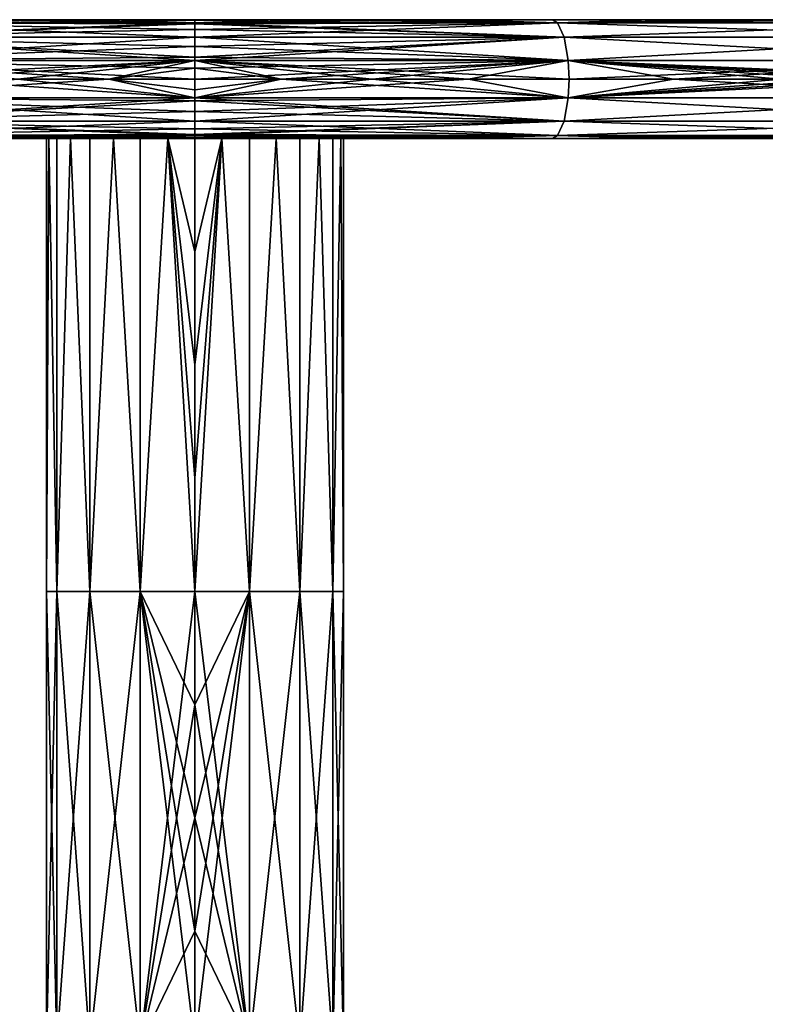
# Model space of a CAD drawing. Header units: inches. Extents: x -231 to 219, y -41 to 609.
# Tile 6 of 7: x -36 to 90, y 443 to 609. Entities that reach past the tile are written whole.
import ezdxf

# ---------------------------------------------------------------- set-up
doc = ezdxf.new("R2010")
doc.units = ezdxf.units.IN
doc.header["$MEASUREMENT"] = 0
doc.layers.get('0').update_dxf_attribs({"true_color": 0x9ab9e5})

msp = doc.modelspace()

# ---------------------------------------------------------------- meshes
at = {"color": 7, "true_color": 0xfafafa}
mesh = msp.add_polyface(dxfattribs=at)
corners = [(-66.37, 608.92, 193.6), (-50.18, 608.92, 189.55), (-67.25, 608.42, 190.58), (-83.16, 608.92, 199.26), (-66.37, 608.92, 606.4), (-83.16, 608.92, 600.74), (-67.25, 608.42, 609.42), (-50.18, 608.92, 610.45), (-34.71, 608.92, 613.1), (-68.35, 605.99, 186.81), (-6.17, 605.99, 177.93), (-69.03, 602.07, 184.49), (-6.17, 602.07, 175.51), (-69.17, 598.92, 184), (-86.74, 598.92, 189.92), (-6.17, 602.07, 624.49), (-68.35, 605.99, 613.19), (-69.03, 602.07, 615.51), (-52.23, 598.92, 620.24), (-69.17, 598.92, 616), (-36.04, 598.92, 623.01), (-69.17, 598.92, 184), (-52.23, 598.92, 179.76), (-69.03, 595.78, 184.49), (-86.74, 598.92, 189.92), (-6.17, 595.78, 175.51), (-68.35, 591.85, 186.81), (-69.17, 598.92, 616), (-86.74, 598.92, 610.08), (-69.03, 595.78, 615.51), (-52.23, 598.92, 620.24), (-36.04, 598.92, 623.01), (-83.16, 588.92, 199.26), (-67.25, 589.43, 190.58), (-66.37, 588.92, 193.6), (-50.18, 588.92, 610.45), (-67.25, 589.43, 609.42), (-66.37, 588.92, 606.4), (-34.71, 588.92, 613.1), (-60.57, 608.92, 192.04), (-68.58, 608.92, 194.26), (-60.57, 608.92, 236.82), (-58.41, 608.92, 191.44), (-48.12, 608.92, 189.13), (-37.72, 608.92, 187.33), (-58.41, 608.92, 608.56), (-60.57, 608.92, 563.18), (-60.57, 608.92, 607.96), (-48.12, 608.92, 610.87), (-37.72, 608.92, 612.67), (-60.57, 588.92, 192.04), (-68.58, 588.92, 194.26), (-60.57, 588.92, 236.82), (-58.41, 588.92, 191.44), (-48.12, 588.92, 189.13), (-37.72, 588.92, 187.33), (-60.57, 588.92, 563.18), (-114.96, 588.92, 563.18), (-60.57, 588.92, 607.96), (-58.41, 588.92, 608.56), (-48.12, 588.92, 610.87), (-37.72, 588.92, 612.67)]
mesh.append_faces([[corners[k] for k in face] for face in [(0, 1, 2), (3, 0, 2), (4, 5, 6), (7, 4, 6), (8, 7, 6), (9, 10, 11), (11, 12, 13), (14, 11, 13), (15, 16, 17), (18, 17, 19), (20, 17, 18), (21, 22, 23), (24, 21, 23), (23, 25, 26), (27, 28, 29), (30, 27, 29), (31, 30, 29), (32, 33, 34), (35, 36, 37), (38, 36, 35), (39, 40, 41), (42, 39, 41), (43, 42, 41), (44, 43, 41), (45, 46, 47), (48, 46, 45), (49, 46, 48), (50, 51, 52), (53, 50, 52), (54, 53, 52), (55, 54, 52), (56, 57, 58), (59, 56, 58), (60, 56, 59), (61, 56, 60)]], dxfattribs={"color": 7})
mesh = msp.add_polyface(dxfattribs=at)
corners = [(-67.25, 608.42, 190.58), (-50.18, 608.92, 189.55), (-6.17, 608.42, 181.86), (-68.35, 605.99, 186.81), (-20.03, 608.92, 614.55), (-34.71, 608.92, 613.1), (-67.25, 608.42, 609.42), (-6.17, 605.99, 622.07), (-68.35, 605.99, 613.19), (-69.17, 598.92, 184), (-6.17, 602.07, 175.51), (-52.23, 598.92, 179.76), (-20.67, 598.92, 624.53), (-69.03, 602.07, 615.51), (-36.04, 598.92, 623.01), (-6.17, 598.92, 625), (-69.03, 595.78, 184.49), (-52.23, 598.92, 179.76), (-6.17, 595.78, 175.51), (-20.67, 598.92, 624.53), (-36.04, 598.92, 623.01), (-69.03, 595.78, 615.51), (-6.17, 591.85, 622.07), (-68.35, 591.85, 613.19), (-68.35, 591.85, 186.81), (-6.17, 591.85, 177.93), (-67.25, 589.43, 190.58), (-66.37, 588.92, 193.6), (-6.17, 589.43, 181.86), (-50.18, 588.92, 189.55), (-6.17, 589.43, 618.14), (-67.25, 589.43, 609.42), (-20.03, 588.92, 614.55), (-34.71, 588.92, 613.1), (-27.25, 608.92, 186.04), (-37.72, 608.92, 187.33), (-60.57, 608.92, 236.82), (-16.72, 608.92, 185.26), (-60.57, 608.92, 291.21), (-6.17, 608.92, 291.21), (-60.57, 608.92, 345.61), (-6.17, 608.92, 345.61), (-60.57, 608.92, 400), (-6.17, 608.92, 400), (-60.57, 608.92, 454.4), (-6.17, 608.92, 454.4), (-60.57, 608.92, 508.79), (-6.17, 608.92, 508.79), (-60.57, 608.92, 563.18), (-6.17, 608.92, 563.18), (-27.25, 608.92, 613.96), (-37.72, 608.92, 612.67), (-16.72, 608.92, 614.74), (-27.25, 588.92, 186.04), (-37.72, 588.92, 187.33), (-60.57, 588.92, 236.82), (-16.72, 588.92, 185.26), (-60.57, 588.92, 291.21), (-6.17, 588.92, 291.21), (-60.57, 588.92, 345.61), (-6.17, 588.92, 345.61), (-60.57, 588.92, 400), (-6.17, 588.92, 400), (-60.57, 588.92, 454.4), (-6.17, 588.92, 454.4), (-60.57, 588.92, 508.79), (-6.17, 588.92, 508.79), (-60.57, 588.92, 563.18), (-6.17, 588.92, 563.18), (-27.25, 588.92, 613.96), (-37.72, 588.92, 612.67), (-16.72, 588.92, 614.74)]
mesh.append_faces([[corners[k] for k in face] for face in [(0, 1, 2), (0, 2, 3), (4, 5, 6), (7, 6, 8), (9, 10, 11), (12, 13, 14), (15, 13, 12), (16, 17, 18), (19, 20, 21), (22, 21, 23), (24, 25, 26), (27, 28, 29), (26, 28, 27), (30, 23, 31), (32, 31, 33), (34, 35, 36), (37, 34, 36), (36, 38, 39), (38, 40, 41), (40, 42, 43), (42, 44, 45), (44, 46, 47), (46, 48, 49), (50, 48, 51), (52, 48, 50), (53, 54, 55), (56, 53, 55), (55, 57, 58), (57, 59, 60), (59, 61, 62), (61, 63, 64), (63, 65, 66), (65, 67, 68), (69, 67, 70), (71, 67, 69)]], dxfattribs={"color": 7})
mesh = msp.add_polyface(dxfattribs=at)
corners = [(-50.18, 608.92, 189.55), (-34.71, 608.92, 186.9), (-6.17, 608.42, 181.86), (-68.35, 605.99, 186.81), (-6.17, 607.29, 179.53), (-6.17, 605.99, 177.93), (-6.17, 608.22, 181.32), (-6.17, 608.42, 618.14), (-20.03, 608.92, 614.55), (-67.25, 608.42, 609.42), (-6.17, 607.29, 620.47), (-6.17, 605.99, 622.07), (-6.17, 608.22, 618.68), (-69.03, 602.07, 184.49), (-6.17, 602.6, 175.7), (-6.17, 602.07, 175.51), (-6.17, 604.39, 176.63), (-52.23, 598.92, 179.76), (-36.04, 598.92, 176.99), (-6.17, 602.6, 624.3), (-68.35, 605.99, 613.19), (-6.17, 602.07, 624.49), (-6.17, 604.39, 623.37), (-6.17, 600.74, 624.83), (-69.03, 602.07, 615.51), (-6.17, 598.92, 625), (-52.23, 598.92, 179.76), (-36.04, 598.92, 176.99), (-6.17, 595.78, 175.51), (-68.35, 591.85, 186.81), (-6.17, 593.45, 176.63), (-6.17, 591.85, 177.93), (-6.17, 595.24, 175.7), (-6.17, 595.78, 624.49), (-20.67, 598.92, 624.53), (-69.03, 595.78, 615.51), (-6.17, 593.45, 623.37), (-6.17, 591.85, 622.07), (-6.17, 595.24, 624.3), (-67.25, 589.43, 190.58), (-6.17, 589.62, 181.32), (-6.17, 589.43, 181.86), (-50.18, 588.92, 189.55), (-34.71, 588.92, 186.9), (-6.17, 589.62, 618.68), (-68.35, 591.85, 613.19), (-6.17, 589.43, 618.14), (-6.17, 590.55, 620.47), (-6.17, 588.92, 615), (-67.25, 589.43, 609.42), (-20.03, 588.92, 614.55), (-6.17, 608.92, 236.82), (-16.72, 608.92, 185.26), (-60.57, 608.92, 236.82), (-6.17, 608.92, 615), (-60.57, 608.92, 563.18), (-16.72, 608.92, 614.74), (-6.17, 588.92, 236.82), (-16.72, 588.92, 185.26), (-60.57, 588.92, 236.82), (-6.17, 588.92, 615), (-60.57, 588.92, 563.18), (-16.72, 588.92, 614.74)]
mesh.append_faces([[corners[k] for k in face] for face in [(0, 1, 2), (3, 4, 5), (3, 6, 4), (3, 2, 6), (7, 8, 9), (10, 9, 11), (12, 9, 10), (7, 9, 12), (13, 14, 15), (13, 16, 14), (13, 5, 16), (17, 15, 18), (19, 20, 21), (22, 20, 19), (11, 20, 22), (23, 24, 25), (21, 24, 23), (26, 27, 28), (29, 30, 31), (29, 32, 30), (29, 28, 32), (33, 34, 35), (36, 35, 37), (38, 35, 36), (33, 35, 38), (39, 40, 41), (42, 41, 43), (44, 45, 46), (47, 45, 44), (37, 45, 47), (48, 49, 50), (51, 52, 53), (54, 55, 56), (57, 58, 59), (60, 61, 62)]], dxfattribs={"color": 7})
mesh = msp.add_polyface(dxfattribs=at)
corners = [(-20.03, 608.92, 185.45), (-6.17, 608.92, 185), (-6.17, 608.76, 183.18), (-6.17, 608.42, 181.86), (-34.71, 608.92, 186.9), (-6.17, 608.76, 616.82), (-20.03, 608.92, 614.55), (-6.17, 608.42, 618.14), (-6.17, 608.92, 615), (-20.67, 598.92, 175.47), (-6.17, 600.74, 175.17), (-6.17, 598.92, 175), (-6.17, 602.07, 175.51), (-36.04, 598.92, 176.99), (-20.67, 598.92, 175.47), (-6.17, 598.92, 175), (-6.17, 597.1, 175.17), (-6.17, 595.78, 175.51), (-36.04, 598.92, 176.99), (-6.17, 597.1, 624.83), (-20.67, 598.92, 624.53), (-6.17, 595.78, 624.49), (-6.17, 598.92, 625), (-67.25, 589.43, 190.58), (-6.17, 590.55, 179.53), (-6.17, 589.62, 181.32), (-6.17, 591.85, 177.93), (-20.03, 588.92, 185.45), (-6.17, 589.09, 183.18), (-6.17, 588.92, 185), (-6.17, 589.43, 181.86), (-34.71, 588.92, 186.9), (-6.17, 589.09, 616.82), (-67.25, 589.43, 609.42), (-6.17, 588.92, 615), (-6.17, 589.43, 618.14), (-6.17, 608.92, 185), (-16.72, 608.92, 185.26), (-6.17, 608.92, 236.82), (-60.57, 608.92, 236.82), (-6.17, 608.92, 291.21), (-60.57, 608.92, 291.21), (-6.17, 608.92, 345.61), (-60.57, 608.92, 345.61), (-6.17, 608.92, 400), (-60.57, 608.92, 400), (-6.17, 608.92, 454.4), (-60.57, 608.92, 454.4), (-6.17, 608.92, 508.79), (-60.57, 608.92, 508.79), (-6.17, 608.92, 563.18), (-60.57, 608.92, 563.18), (-6.17, 608.92, 615), (-6.17, 588.92, 185), (-16.72, 588.92, 185.26), (-6.17, 588.92, 236.82), (-60.57, 588.92, 236.82), (-6.17, 588.92, 291.21), (-60.57, 588.92, 291.21), (-6.17, 588.92, 345.61), (-60.57, 588.92, 345.61), (-6.17, 588.92, 400), (-60.57, 588.92, 400), (-6.17, 588.92, 454.4), (-60.57, 588.92, 454.4), (-6.17, 588.92, 508.79), (-60.57, 588.92, 508.79), (-6.17, 588.92, 563.18), (-60.57, 588.92, 563.18), (-6.17, 588.92, 615)]
mesh.append_faces([[corners[k] for k in face] for face in [(0, 1, 2), (0, 2, 3), (4, 0, 3), (5, 6, 7), (8, 6, 5), (9, 10, 11), (9, 12, 10), (13, 12, 9), (14, 15, 16), (14, 16, 17), (18, 14, 17), (19, 20, 21), (22, 20, 19), (23, 24, 25), (23, 26, 24), (27, 28, 29), (27, 30, 28), (31, 30, 27), (32, 33, 34), (35, 33, 32), (36, 37, 38), (39, 40, 38), (41, 42, 40), (43, 44, 42), (45, 46, 44), (47, 48, 46), (49, 50, 48), (50, 51, 52), (53, 54, 55), (56, 57, 55), (58, 59, 57), (60, 61, 59), (62, 63, 61), (64, 65, 63), (66, 67, 65), (67, 68, 69)]], dxfattribs={"color": 7})
mesh = msp.add_polyface(dxfattribs=at)
corners = [(8.33, 598.92, 624.53), (-6.17, 598.92, 625), (-6.17, 597.1, 624.83), (-6.17, 595.78, 624.49), (23.7, 598.92, 623.01), (-6.17, 597.1, 175.17), (8.33, 598.92, 175.47), (-6.17, 595.78, 175.51), (-6.17, 598.92, 175), (7.69, 588.92, 614.55), (-6.17, 589.09, 616.82), (-6.17, 588.92, 615), (-6.17, 589.43, 618.14), (22.37, 588.92, 613.1), (7.69, 608.92, 614.55), (-6.17, 608.92, 615), (-6.17, 608.76, 616.82), (-6.17, 608.42, 618.14), (22.37, 608.92, 613.1), (-6.17, 608.76, 183.18), (7.69, 608.92, 185.45), (-6.17, 608.42, 181.86), (-6.17, 608.92, 185), (8.33, 598.92, 624.53), (-6.17, 600.74, 624.83), (-6.17, 598.92, 625), (-6.17, 602.07, 624.49), (23.7, 598.92, 623.01), (4.38, 608.92, 185.26), (-6.17, 608.92, 185), (-6.17, 608.92, 236.82), (14.9, 608.92, 186.04), (25.38, 608.92, 187.33), (-6.17, 608.92, 291.21), (48.22, 608.92, 291.21), (-6.17, 608.92, 345.61), (48.22, 608.92, 345.61), (-6.17, 608.92, 400), (48.22, 608.92, 400), (-6.17, 608.92, 454.4), (48.22, 608.92, 454.4), (-6.17, 608.92, 508.79), (48.22, 608.92, 508.79), (-6.17, 608.92, 563.18), (48.22, 608.92, 563.18), (4.38, 608.92, 614.74), (-6.17, 608.92, 615), (14.9, 608.92, 613.96), (25.38, 608.92, 612.67), (4.38, 588.92, 185.26), (-6.17, 588.92, 185), (-6.17, 588.92, 236.82), (14.9, 588.92, 186.04), (25.38, 588.92, 187.33), (-6.17, 588.92, 291.21), (48.22, 588.92, 291.21), (4.38, 588.92, 614.74), (-6.17, 588.92, 563.18), (-6.17, 588.92, 615), (14.9, 588.92, 613.96), (25.38, 588.92, 612.67)]
mesh.append_faces([[corners[k] for k in face] for face in [(0, 1, 2), (0, 2, 3), (4, 0, 3), (5, 6, 7), (8, 6, 5), (9, 10, 11), (9, 12, 10), (13, 12, 9), (14, 15, 16), (14, 16, 17), (18, 14, 17), (19, 20, 21), (22, 20, 19), (23, 24, 25), (23, 26, 24), (27, 26, 23), (28, 29, 30), (31, 28, 30), (32, 31, 30), (30, 33, 34), (33, 35, 36), (35, 37, 38), (37, 39, 40), (39, 41, 42), (41, 43, 44), (45, 43, 46), (47, 43, 45), (48, 43, 47), (49, 50, 51), (52, 49, 51), (53, 52, 51), (51, 54, 55), (56, 57, 58), (59, 57, 56), (60, 57, 59)]], dxfattribs={"color": 7})
mesh = msp.add_polyface(dxfattribs=at)
corners = [(56.01, 591.85, 613.19), (-6.17, 593.45, 623.37), (-6.17, 591.85, 622.07), (-6.17, 595.24, 624.3), (-6.17, 595.78, 624.49), (-6.17, 593.45, 176.63), (56.69, 595.78, 184.49), (-6.17, 591.85, 177.93), (-6.17, 595.24, 175.7), (-6.17, 595.78, 175.51), (54.91, 589.43, 609.42), (-6.17, 589.62, 618.68), (-6.17, 589.43, 618.14), (-6.17, 590.55, 620.47), (37.84, 588.92, 610.45), (22.37, 588.92, 613.1), (-6.17, 589.62, 181.32), (56.01, 591.85, 186.81), (-6.17, 589.43, 181.86), (-6.17, 590.55, 179.53), (-6.17, 589.09, 183.18), (54.91, 589.43, 190.58), (-6.17, 588.92, 185), (37.84, 608.92, 610.45), (22.37, 608.92, 613.1), (-6.17, 608.42, 618.14), (56.01, 605.99, 613.19), (-6.17, 607.29, 620.47), (-6.17, 605.99, 622.07), (-6.17, 608.22, 618.68), (-6.17, 607.29, 179.53), (54.91, 608.42, 190.58), (-6.17, 605.99, 177.93), (-6.17, 608.22, 181.32), (-6.17, 608.42, 181.86), (56.69, 602.07, 615.51), (-6.17, 602.6, 624.3), (-6.17, 602.07, 624.49), (-6.17, 604.39, 623.37), (-6.17, 602.6, 175.7), (56.01, 605.99, 186.81), (-6.17, 602.07, 175.51), (-6.17, 604.39, 176.63), (-6.17, 600.74, 175.17), (56.69, 602.07, 184.49), (-6.17, 598.92, 175), (-6.17, 588.92, 291.21), (-6.17, 588.92, 345.61), (48.22, 588.92, 345.61), (-6.17, 588.92, 400), (48.22, 588.92, 400), (-6.17, 588.92, 454.4), (48.22, 588.92, 454.4), (-6.17, 588.92, 508.79), (48.22, 588.92, 508.79), (-6.17, 588.92, 563.18), (48.22, 588.92, 563.18)]
mesh.append_faces([[corners[k] for k in face] for face in [(0, 1, 2), (0, 3, 1), (0, 4, 3), (5, 6, 7), (8, 6, 5), (9, 6, 8), (10, 11, 12), (10, 13, 11), (10, 2, 13), (14, 12, 15), (16, 17, 18), (19, 17, 16), (7, 17, 19), (20, 21, 22), (18, 21, 20), (23, 24, 25), (26, 27, 28), (26, 29, 27), (26, 25, 29), (30, 31, 32), (33, 31, 30), (34, 31, 33), (35, 36, 37), (35, 38, 36), (35, 28, 38), (39, 40, 41), (42, 40, 39), (32, 40, 42), (43, 44, 45), (41, 44, 43), (46, 47, 48), (47, 49, 50), (49, 51, 52), (51, 53, 54), (53, 55, 56)]], dxfattribs={"color": 7})
mesh = msp.add_polyface(dxfattribs=at)
corners = [(39.89, 598.92, 620.24), (23.7, 598.92, 623.01), (-6.17, 595.78, 624.49), (8.33, 598.92, 175.47), (23.7, 598.92, 176.99), (56.69, 595.78, 184.49), (-6.17, 595.78, 175.51), (54.03, 588.92, 606.4), (-6.17, 589.43, 618.14), (37.84, 588.92, 610.45), (7.69, 588.92, 185.45), (54.91, 589.43, 190.58), (22.37, 588.92, 186.9), (-6.17, 588.92, 185), (54.91, 608.42, 609.42), (37.84, 608.92, 610.45), (-6.17, 608.42, 618.14), (7.69, 608.92, 185.45), (22.37, 608.92, 186.9), (54.91, 608.42, 190.58), (-6.17, 608.42, 181.86), (39.89, 598.92, 620.24), (-6.17, 602.07, 624.49), (23.7, 598.92, 623.01), (8.33, 598.92, 175.47), (56.69, 602.07, 184.49), (23.7, 598.92, 176.99), (-6.17, 598.92, 175), (35.77, 608.92, 189.13), (25.38, 608.92, 187.33), (-6.17, 608.92, 236.82), (46.07, 608.92, 191.44), (48.22, 608.92, 236.82), (48.22, 608.92, 291.21), (-6.17, 608.92, 291.21), (48.22, 608.92, 345.61), (-6.17, 608.92, 345.61), (48.22, 608.92, 400), (-6.17, 608.92, 400), (48.22, 608.92, 454.4), (-6.17, 608.92, 454.4), (48.22, 608.92, 508.79), (-6.17, 608.92, 508.79), (48.22, 608.92, 563.18), (35.77, 608.92, 610.87), (-6.17, 608.92, 563.18), (25.38, 608.92, 612.67), (46.07, 608.92, 608.56), (48.22, 608.92, 607.96), (35.77, 588.92, 189.13), (25.38, 588.92, 187.33), (-6.17, 588.92, 236.82), (46.07, 588.92, 191.44), (48.22, 588.92, 236.82), (48.22, 588.92, 291.21), (-6.17, 588.92, 291.21), (48.22, 588.92, 345.61), (-6.17, 588.92, 345.61), (48.22, 588.92, 400), (-6.17, 588.92, 400), (48.22, 588.92, 454.4), (35.77, 588.92, 610.87), (-6.17, 588.92, 563.18), (25.38, 588.92, 612.67), (46.07, 588.92, 608.56), (48.22, 588.92, 607.96)]
mesh.append_faces([[corners[k] for k in face] for face in [(0, 1, 2), (3, 4, 5), (6, 3, 5), (7, 8, 9), (10, 11, 12), (13, 11, 10), (14, 15, 16), (17, 18, 19), (20, 17, 19), (21, 22, 23), (24, 25, 26), (27, 25, 24), (28, 29, 30), (31, 28, 30), (32, 31, 30), (30, 33, 32), (34, 35, 33), (36, 37, 35), (38, 39, 37), (40, 41, 39), (42, 43, 41), (44, 45, 46), (47, 45, 44), (48, 45, 47), (43, 45, 48), (49, 50, 51), (52, 49, 51), (53, 52, 51), (51, 54, 53), (55, 56, 54), (57, 58, 56), (59, 60, 58), (61, 62, 63), (64, 62, 61), (65, 62, 64)]], dxfattribs={"color": 7})
mesh = msp.add_polyface(dxfattribs=at)
corners = [(56.69, 595.78, 615.51), (39.89, 598.92, 620.24), (-6.17, 595.78, 624.49), (56.83, 598.92, 616), (56.01, 591.85, 613.19), (39.89, 598.92, 179.76), (56.83, 598.92, 184), (56.69, 595.78, 184.49), (23.7, 598.92, 176.99), (-6.17, 591.85, 177.93), (56.01, 591.85, 186.81), (-6.17, 591.85, 622.07), (54.91, 589.43, 609.42), (-6.17, 589.43, 618.14), (54.03, 588.92, 606.4), (70.82, 588.92, 600.74), (-6.17, 589.43, 181.86), (54.91, 589.43, 190.58), (37.84, 588.92, 189.55), (54.03, 588.92, 193.6), (22.37, 588.92, 186.9), (54.03, 608.92, 606.4), (37.84, 608.92, 610.45), (54.91, 608.42, 609.42), (-6.17, 608.42, 618.14), (56.01, 605.99, 613.19), (37.84, 608.92, 189.55), (54.03, 608.92, 193.6), (54.91, 608.42, 190.58), (22.37, 608.92, 186.9), (-6.17, 605.99, 177.93), (56.01, 605.99, 186.81), (-6.17, 605.99, 622.07), (56.69, 602.07, 615.51), (56.83, 598.92, 616), (-6.17, 602.07, 624.49), (39.89, 598.92, 620.24), (-6.17, 602.07, 175.51), (56.69, 602.07, 184.49), (39.89, 598.92, 179.76), (56.83, 598.92, 184), (23.7, 598.92, 176.99), (48.22, 608.92, 192.04), (46.07, 608.92, 191.44), (48.22, 608.92, 236.82), (56.24, 608.92, 194.26), (66.26, 608.92, 197.57), (56.24, 608.92, 605.74), (48.22, 608.92, 563.18), (48.22, 608.92, 607.96), (66.26, 608.92, 602.43), (48.22, 588.92, 192.04), (46.07, 588.92, 191.44), (48.22, 588.92, 236.82), (56.24, 588.92, 194.26), (66.26, 588.92, 197.57), (-6.17, 588.92, 454.4), (48.22, 588.92, 508.79), (48.22, 588.92, 454.4), (-6.17, 588.92, 508.79), (48.22, 588.92, 563.18), (-6.17, 588.92, 563.18), (48.22, 588.92, 607.96), (56.24, 588.92, 605.74), (66.26, 588.92, 602.43)]
mesh.append_faces([[corners[k] for k in face] for face in [(0, 1, 2), (3, 1, 0), (0, 2, 4), (5, 6, 7), (8, 5, 7), (9, 7, 10), (4, 11, 12), (12, 13, 14), (15, 12, 14), (16, 10, 17), (18, 17, 19), (20, 17, 18), (21, 22, 23), (23, 24, 25), (26, 27, 28), (29, 26, 28), (30, 28, 31), (25, 32, 33), (34, 35, 36), (33, 35, 34), (37, 31, 38), (39, 38, 40), (41, 38, 39), (42, 43, 44), (45, 42, 44), (46, 45, 44), (47, 48, 49), (50, 48, 47), (51, 52, 53), (54, 51, 53), (55, 54, 53), (56, 57, 58), (59, 60, 57), (60, 61, 62), (63, 60, 62), (64, 60, 63)]], dxfattribs={"color": 7})
mesh = msp.add_polyface(dxfattribs=at)
corners = [(74.4, 598.92, 610.08), (56.83, 598.92, 616), (56.69, 595.78, 615.51), (92.42, 598.92, 602.25), (56.83, 598.92, 184), (74.4, 598.92, 189.92), (56.69, 595.78, 184.49), (56.01, 591.85, 613.19), (54.91, 589.43, 609.42), (124.72, 589.43, 574.52), (88.04, 588.92, 593.26), (70.82, 588.92, 600.74), (54.91, 589.43, 190.58), (124.72, 589.43, 225.48), (54.03, 588.92, 193.6), (70.82, 608.92, 600.74), (54.03, 608.92, 606.4), (54.91, 608.42, 609.42), (88.04, 608.92, 593.26), (54.03, 608.92, 193.6), (70.82, 608.92, 199.26), (54.91, 608.42, 190.58), (74.4, 598.92, 610.08), (56.69, 602.07, 615.51), (56.83, 598.92, 616), (92.42, 598.92, 602.25), (76.11, 608.92, 201.37), (66.26, 608.92, 197.57), (48.22, 608.92, 236.82), (85.75, 608.92, 205.64), (95.18, 608.92, 210.39), (48.22, 608.92, 291.21), (102.62, 608.92, 291.21), (48.22, 608.92, 345.61), (102.62, 608.92, 345.61), (48.22, 608.92, 400), (102.62, 608.92, 400), (48.22, 608.92, 454.4), (102.62, 608.92, 454.4), (48.22, 608.92, 508.79), (102.62, 608.92, 508.79), (48.22, 608.92, 563.18), (102.62, 608.92, 563.18), (76.11, 608.92, 598.63), (66.26, 608.92, 602.43), (85.75, 608.92, 594.36), (95.18, 608.92, 589.61), (76.11, 588.92, 201.37), (66.26, 588.92, 197.57), (48.22, 588.92, 236.82), (85.75, 588.92, 205.64), (95.18, 588.92, 210.39), (48.22, 588.92, 291.21), (102.62, 588.92, 291.21), (48.22, 588.92, 345.61), (102.62, 588.92, 345.61), (48.22, 588.92, 400), (102.62, 588.92, 400), (48.22, 588.92, 454.4), (102.62, 588.92, 454.4), (48.22, 588.92, 508.79), (102.62, 588.92, 508.79), (48.22, 588.92, 563.18), (102.62, 588.92, 563.18), (76.11, 588.92, 598.63), (66.26, 588.92, 602.43), (85.75, 588.92, 594.36), (95.18, 588.92, 589.61)]
mesh.append_faces([[corners[k] for k in face] for face in [(0, 1, 2), (3, 0, 2), (4, 5, 6), (7, 8, 9), (10, 8, 11), (12, 13, 14), (15, 16, 17), (18, 15, 17), (19, 20, 21), (22, 23, 24), (25, 23, 22), (26, 27, 28), (29, 26, 28), (30, 29, 28), (28, 31, 32), (31, 33, 34), (33, 35, 36), (35, 37, 38), (37, 39, 40), (39, 41, 42), (43, 41, 44), (45, 41, 43), (46, 41, 45), (47, 48, 49), (50, 47, 49), (51, 50, 49), (49, 52, 53), (52, 54, 55), (54, 56, 57), (56, 58, 59), (58, 60, 61), (60, 62, 63), (64, 62, 65), (66, 62, 64), (67, 62, 66)]], dxfattribs={"color": 7})
mesh = msp.add_polyface(dxfattribs=at)
corners = [(101.54, 598.92, 597.55), (92.42, 598.92, 602.25), (56.69, 595.78, 615.51), (110.67, 598.92, 592.28), (56.01, 591.85, 613.19), (127.07, 591.85, 577.66), (56.69, 595.78, 184.49), (74.4, 598.92, 189.92), (128.52, 595.78, 220.41), (56.01, 591.85, 186.81), (105.48, 588.92, 583.74), (54.91, 589.43, 609.42), (88.04, 588.92, 593.26), (127.07, 591.85, 222.34), (54.91, 589.43, 190.58), (54.03, 588.92, 193.6), (124.72, 589.43, 225.48), (70.82, 588.92, 199.26), (105.48, 608.92, 583.74), (88.04, 608.92, 593.26), (54.91, 608.42, 609.42), (56.01, 605.99, 613.19), (127.07, 605.99, 577.66), (54.91, 608.42, 190.58), (70.82, 608.92, 199.26), (124.72, 608.42, 225.48), (56.01, 605.99, 186.81), (56.69, 602.07, 615.51), (128.52, 602.07, 579.59), (101.54, 598.92, 597.55), (92.42, 598.92, 602.25), (127.07, 605.99, 222.34), (56.69, 602.07, 184.49), (56.83, 598.92, 184), (128.52, 602.07, 220.41), (74.4, 598.92, 189.92), (102.62, 608.92, 236.82), (95.18, 608.92, 210.39), (48.22, 608.92, 236.82), (102.62, 608.92, 291.21), (48.22, 608.92, 291.21), (102.62, 608.92, 345.61), (48.22, 608.92, 345.61), (102.62, 608.92, 400), (48.22, 608.92, 400), (102.62, 608.92, 454.4), (48.22, 608.92, 454.4), (102.62, 608.92, 508.79), (48.22, 608.92, 508.79), (102.62, 608.92, 563.18), (102.62, 608.92, 585.4), (48.22, 608.92, 563.18), (95.18, 608.92, 589.61), (102.62, 588.92, 236.82), (95.18, 588.92, 210.39), (48.22, 588.92, 236.82), (102.62, 588.92, 291.21), (48.22, 588.92, 291.21), (102.62, 588.92, 345.61), (48.22, 588.92, 345.61), (102.62, 588.92, 400), (48.22, 588.92, 400), (102.62, 588.92, 454.4), (48.22, 588.92, 454.4), (102.62, 588.92, 508.79), (48.22, 588.92, 508.79), (102.62, 588.92, 563.18), (102.62, 588.92, 585.4), (48.22, 588.92, 563.18), (95.18, 588.92, 589.61)]
mesh.append_faces([[corners[k] for k in face] for face in [(0, 1, 2), (3, 0, 2), (2, 4, 5), (6, 7, 8), (8, 9, 6), (10, 11, 12), (13, 14, 9), (15, 16, 17), (18, 19, 20), (20, 21, 22), (23, 24, 25), (25, 26, 23), (21, 27, 28), (29, 27, 30), (31, 32, 26), (33, 34, 35), (32, 34, 33), (36, 37, 38), (38, 39, 36), (40, 41, 39), (42, 43, 41), (44, 45, 43), (46, 47, 45), (48, 49, 47), (50, 51, 52), (49, 51, 50), (53, 54, 55), (55, 56, 53), (57, 58, 56), (59, 60, 58), (61, 62, 60), (63, 64, 62), (65, 66, 64), (67, 68, 69), (66, 68, 67)]], dxfattribs={"color": 7})
mesh = msp.add_polyface(dxfattribs=at)
corners = [(119.78, 598.92, 586.44), (110.67, 598.92, 592.28), (56.69, 595.78, 615.51), (128.52, 595.78, 579.59), (127.07, 591.85, 577.66), (74.4, 598.92, 189.92), (92.42, 598.92, 197.75), (128.52, 595.78, 220.41), (127.07, 591.85, 222.34), (56.01, 591.85, 186.81), (56.01, 591.85, 613.19), (124.72, 589.43, 574.52), (114.18, 588.92, 578.16), (54.91, 589.43, 609.42), (105.48, 588.92, 583.74), (122.83, 588.92, 572), (124.72, 589.43, 225.48), (54.91, 589.43, 190.58), (88.04, 588.92, 206.74), (105.48, 588.92, 216.26), (70.82, 588.92, 199.26), (114.18, 608.92, 578.16), (105.48, 608.92, 583.74), (54.91, 608.42, 609.42), (124.72, 608.42, 574.52), (127.07, 605.99, 577.66), (88.04, 608.92, 206.74), (105.48, 608.92, 216.26), (124.72, 608.42, 225.48), (70.82, 608.92, 199.26), (127.07, 605.99, 222.34), (56.01, 605.99, 186.81), (56.01, 605.99, 613.19), (128.52, 602.07, 579.59), (110.67, 598.92, 592.28), (56.69, 602.07, 615.51), (101.54, 598.92, 597.55), (119.78, 598.92, 586.44), (128.83, 598.92, 580), (128.52, 602.07, 220.41), (56.69, 602.07, 184.49), (74.4, 598.92, 189.92), (92.42, 598.92, 197.75), (102.62, 608.92, 214.6), (95.18, 608.92, 210.39), (102.62, 608.92, 236.82), (104.36, 608.92, 215.59), (113.28, 608.92, 221.23), (104.36, 608.92, 584.41), (102.62, 608.92, 563.18), (102.62, 608.92, 585.4), (113.28, 608.92, 578.77), (102.62, 588.92, 214.6), (95.18, 588.92, 210.39), (102.62, 588.92, 236.82), (104.36, 588.92, 215.59), (113.28, 588.92, 221.23), (104.36, 588.92, 584.41), (102.62, 588.92, 563.18), (102.62, 588.92, 585.4), (113.28, 588.92, 578.77)]
mesh.append_faces([[corners[k] for k in face] for face in [(0, 1, 2), (3, 0, 2), (2, 4, 3), (5, 6, 7), (7, 8, 9), (10, 11, 4), (12, 13, 14), (15, 13, 12), (11, 13, 15), (8, 16, 17), (18, 16, 19), (20, 16, 18), (21, 22, 23), (24, 21, 23), (23, 25, 24), (26, 27, 28), (29, 26, 28), (28, 30, 31), (32, 33, 25), (34, 35, 36), (37, 35, 34), (38, 35, 37), (33, 35, 38), (30, 39, 40), (41, 39, 42), (43, 44, 45), (46, 43, 45), (47, 46, 45), (48, 49, 50), (51, 49, 48), (52, 53, 54), (55, 52, 54), (56, 55, 54), (57, 58, 59), (60, 58, 57)]], dxfattribs={"color": 7})
mesh = msp.add_polyface(dxfattribs=at)
corners = [(-15.37, 512.67, 423.24), (-10.72, 588.92, 424.58), (-6.17, 512.67, 425), (-15.37, 436.42, 423.24), (-6.17, 493.61, 425), (-6.17, 474.55, 425), (-19.85, 588.92, 420.92), (-23.85, 512.67, 417.68), (-23.85, 436.42, 417.68), (-27.1, 588.92, 413.68), (-29.42, 512.67, 409.2), (-29.42, 436.42, 409.2), (-30.75, 588.92, 404.55), (-31.17, 512.67, 400), (-31.17, 436.42, 400), (-30.75, 588.92, 395.45), (-29.42, 512.67, 390.8), (-29.42, 436.42, 390.8), (-27.1, 588.92, 386.32), (-23.85, 512.67, 382.32), (-23.85, 436.42, 382.32), (-19.85, 588.92, 379.08), (-15.37, 512.67, 376.76), (-15.37, 436.42, 376.76), (-6.17, 455.49, 375), (-6.17, 436.42, 375), (-6.17, 474.55, 375), (-6.17, 493.61, 375), (-6.17, 512.67, 375), (3.03, 436.42, 376.76), (-6.17, 493.61, 375), (-6.17, 474.55, 375), (-6.17, 512.67, 375), (3.03, 512.67, 376.76), (11.51, 436.42, 382.32), (11.51, 512.67, 382.32), (17.07, 436.42, 390.8), (17.07, 512.67, 390.8), (18.83, 436.42, 400), (18.83, 512.67, 400), (17.07, 436.42, 409.2), (17.07, 512.67, 409.2), (11.51, 436.42, 417.68), (11.51, 512.67, 417.68), (3.03, 436.42, 423.24), (3.03, 512.67, 423.24), (-6.17, 436.42, 425), (-6.17, 455.49, 425), (-6.17, 474.55, 425), (-6.17, 493.61, 425), (-6.17, 512.67, 425)]
mesh.append_faces([[corners[k] for k in face] for face in [(0, 1, 2), (3, 4, 5), (3, 2, 4), (0, 2, 3), (6, 0, 7), (0, 8, 7), (9, 7, 10), (7, 11, 10), (12, 10, 13), (10, 14, 13), (15, 13, 16), (13, 17, 16), (18, 16, 19), (16, 20, 19), (21, 19, 22), (19, 23, 22), (24, 22, 25), (26, 22, 24), (27, 22, 26), (28, 22, 27), (29, 30, 31), (29, 32, 30), (33, 32, 29), (33, 34, 35), (35, 36, 37), (37, 38, 39), (39, 40, 41), (41, 42, 43), (43, 44, 45), (43, 42, 44), (46, 45, 44), (47, 45, 46), (48, 45, 47), (49, 45, 48), (50, 45, 49)]], dxfattribs={"color": 7})
mesh = msp.add_polyface(dxfattribs=at)
corners = [(-10.72, 588.92, 424.58), (-6.17, 550.8, 425), (-6.17, 531.74, 425), (-6.17, 512.67, 425), (-15.37, 588.92, 423.24), (-15.37, 512.67, 423.24), (-19.85, 588.92, 420.92), (-23.85, 512.67, 417.68), (-23.85, 588.92, 417.68), (-27.1, 588.92, 413.68), (-29.42, 512.67, 409.2), (-29.42, 588.92, 409.2), (-30.75, 588.92, 404.55), (-31.17, 512.67, 400), (-31.17, 588.92, 400), (-30.75, 588.92, 395.45), (-29.42, 512.67, 390.8), (-29.42, 588.92, 390.8), (-27.1, 588.92, 386.32), (-23.85, 512.67, 382.32), (-23.85, 588.92, 382.32), (-19.85, 588.92, 379.08), (-15.37, 512.67, 376.76), (-15.37, 588.92, 376.76), (-10.72, 588.92, 375.42), (-6.17, 512.67, 375), (-6.17, 531.74, 375), (-6.17, 550.8, 375), (-1.62, 588.92, 375.42), (-6.17, 550.8, 375), (-6.17, 531.74, 375), (-6.17, 512.67, 375), (3.03, 512.67, 376.76), (3.03, 588.92, 376.76), (7.51, 588.92, 379.08), (11.51, 512.67, 382.32), (11.51, 588.92, 382.32), (14.75, 588.92, 386.32), (17.07, 512.67, 390.8), (18.41, 588.92, 395.45), (18.83, 512.67, 400), (18.41, 588.92, 404.55), (17.07, 512.67, 409.2), (14.75, 588.92, 413.68), (11.51, 512.67, 417.68), (7.51, 588.92, 420.92), (3.03, 512.67, 423.24), (-6.17, 512.67, 425), (-1.62, 588.92, 424.58), (-6.17, 531.74, 425), (-6.17, 550.8, 425)]
mesh.append_faces([[corners[k] for k in face] for face in [(0, 1, 2), (0, 2, 3), (4, 0, 5), (6, 7, 8), (6, 4, 5), (9, 10, 11), (9, 8, 7), (12, 13, 14), (12, 11, 10), (15, 16, 17), (15, 14, 13), (18, 19, 20), (18, 17, 16), (21, 22, 23), (21, 20, 19), (24, 23, 22), (25, 24, 22), (26, 24, 25), (27, 24, 26), (28, 29, 30), (28, 30, 31), (32, 28, 31), (33, 28, 32), (34, 35, 36), (34, 32, 35), (34, 33, 32), (37, 35, 38), (39, 38, 40), (41, 40, 42), (43, 42, 44), (45, 44, 46), (47, 48, 46), (49, 48, 47), (50, 48, 49)]], dxfattribs={"color": 7})
mesh = msp.add_polyface(dxfattribs=at)
corners = [(-10.72, 588.92, 424.58), (-6.17, 588.92, 425), (-6.17, 569.86, 425), (-6.17, 550.8, 425), (-6.17, 569.86, 375), (-10.72, 588.92, 375.42), (-6.17, 550.8, 375), (-6.17, 588.92, 375), (-1.62, 588.92, 375.42), (-6.17, 588.92, 375), (-6.17, 569.86, 375), (-6.17, 550.8, 375), (14.75, 588.92, 386.32), (17.07, 512.67, 390.8), (17.07, 588.92, 390.8), (11.51, 588.92, 382.32), (11.51, 512.67, 382.32), (18.41, 588.92, 395.45), (18.83, 512.67, 400), (18.83, 588.92, 400), (18.41, 588.92, 404.55), (17.07, 512.67, 409.2), (17.07, 588.92, 409.2), (14.75, 588.92, 413.68), (11.51, 512.67, 417.68), (11.51, 588.92, 417.68), (7.51, 588.92, 420.92), (3.03, 512.67, 423.24), (3.03, 588.92, 423.24), (-1.62, 588.92, 424.58), (-6.17, 569.86, 425), (-6.17, 550.8, 425), (-6.17, 588.92, 425), (-25.5, 588.92, 384.14), (-26.96, 588.92, 386.11), (-27.7, 588.92, 387.35), (-23.85, 588.92, 382.32), (-22.03, 588.92, 380.67), (-20.06, 588.92, 379.21), (-18.82, 588.92, 387.35), (-18.82, 588.92, 378.47), (-17.96, 588.92, 377.95), (-15.74, 588.92, 376.9), (-13.43, 588.92, 376.08), (-11.05, 588.92, 375.48), (-6.17, 588.92, 387.35), (-6.17, 588.92, 375), (-30.69, 588.92, 395.12), (-31.05, 588.92, 397.55), (-31.17, 588.92, 400), (-30.09, 588.92, 392.74), (-29.27, 588.92, 390.43), (-28.22, 588.92, 388.22)]
mesh.append_faces([[corners[k] for k in face] for face in [(0, 1, 2), (0, 2, 3), (4, 5, 6), (7, 5, 4), (8, 9, 10), (8, 10, 11), (12, 13, 14), (12, 15, 16), (17, 18, 19), (17, 14, 13), (20, 21, 22), (20, 19, 18), (23, 24, 25), (23, 22, 21), (26, 27, 28), (26, 25, 24), (29, 28, 27), (30, 29, 31), (32, 29, 30), (33, 34, 35), (36, 33, 35), (37, 36, 35), (38, 37, 35), (39, 38, 35), (40, 38, 39), (41, 40, 39), (42, 41, 39), (43, 42, 39), (44, 43, 39), (45, 44, 39), (46, 44, 45), (47, 48, 49), (50, 47, 49), (51, 50, 49), (52, 51, 49)]], dxfattribs={"color": 7})
mesh = msp.add_polyface(dxfattribs=at)
corners = [(-27.7, 588.92, 387.35), (-28.22, 588.92, 388.22), (-31.17, 588.92, 400), (-18.82, 588.92, 400), (-18.82, 588.92, 387.35), (-6.17, 588.92, 400), (-6.17, 588.92, 387.35), (-3.72, 588.92, 375.12), (-6.17, 588.92, 375), (-1.29, 588.92, 375.48), (1.09, 588.92, 376.08), (3.4, 588.92, 376.9), (6.48, 588.92, 400), (-30.69, 588.92, 404.88), (-31.05, 588.92, 402.45), (-30.09, 588.92, 407.26), (-29.27, 588.92, 409.57), (-28.22, 588.92, 411.78), (-27.7, 588.92, 412.65), (-18.82, 588.92, 412.65), (-6.17, 588.92, 412.65), (-25.5, 588.92, 415.86), (-26.96, 588.92, 413.89), (-23.85, 588.92, 417.68), (-22.03, 588.92, 419.33), (-20.06, 588.92, 420.79), (-18.82, 588.92, 421.53), (-17.96, 588.92, 422.05), (-15.74, 588.92, 423.1), (-13.43, 588.92, 423.92), (-11.05, 588.92, 424.52), (-8.62, 588.92, 424.88), (-6.17, 588.92, 425), (6.48, 588.92, 412.65), (-1.29, 588.92, 424.52), (1.09, 588.92, 423.92)]
mesh.append_faces([[corners[k] for k in face] for face in [(0, 1, 2), (3, 0, 2), (4, 0, 3), (4, 5, 6), (4, 3, 5), (7, 8, 6), (9, 7, 6), (10, 9, 6), (11, 10, 6), (6, 5, 12), (13, 2, 14), (15, 2, 13), (16, 2, 15), (17, 2, 16), (18, 2, 17), (19, 2, 18), (3, 2, 19), (3, 20, 5), (3, 19, 20), (21, 18, 22), (23, 18, 21), (24, 18, 23), (25, 18, 24), (26, 18, 25), (19, 18, 26), (27, 19, 26), (28, 19, 27), (29, 19, 28), (30, 19, 29), (31, 19, 30), (32, 19, 31), (20, 19, 32), (5, 20, 33), (34, 20, 32), (35, 20, 34)]], dxfattribs={"color": 7})
mesh = msp.add_polyface(dxfattribs=at)
corners = [(5.61, 588.92, 377.95), (3.4, 588.92, 376.9), (-6.17, 588.92, 387.35), (6.48, 588.92, 387.35), (6.48, 588.92, 378.47), (7.72, 588.92, 379.21), (9.69, 588.92, 380.67), (11.51, 588.92, 382.32), (13.15, 588.92, 384.14), (14.62, 588.92, 386.11), (15.36, 588.92, 387.35), (6.48, 588.92, 400), (15.88, 588.92, 388.22), (16.93, 588.92, 390.43), (17.75, 588.92, 392.74), (18.35, 588.92, 395.12), (18.71, 588.92, 397.55), (18.83, 588.92, 400), (-6.17, 588.92, 400), (6.48, 588.92, 412.65), (15.36, 588.92, 412.65), (15.88, 588.92, 411.78), (16.93, 588.92, 409.57), (17.75, 588.92, 407.26), (18.35, 588.92, 404.88), (18.71, 588.92, 402.45), (3.4, 588.92, 423.1), (-6.17, 588.92, 412.65), (1.09, 588.92, 423.92), (5.61, 588.92, 422.05), (6.48, 588.92, 421.53), (7.72, 588.92, 420.79), (9.69, 588.92, 419.33), (11.51, 588.92, 417.68), (13.15, 588.92, 415.86), (14.62, 588.92, 413.89)]
mesh.append_faces([[corners[k] for k in face] for face in [(0, 1, 2), (3, 0, 2), (4, 0, 3), (5, 4, 3), (6, 5, 3), (7, 6, 3), (8, 7, 3), (9, 8, 3), (10, 9, 3), (2, 11, 3), (10, 3, 11), (12, 10, 11), (13, 12, 11), (14, 13, 11), (15, 14, 11), (16, 15, 11), (17, 16, 11), (18, 19, 11), (20, 11, 19), (21, 11, 20), (22, 11, 21), (23, 11, 22), (24, 11, 23), (25, 11, 24), (17, 11, 25), (26, 27, 28), (29, 27, 26), (30, 27, 29), (19, 27, 30), (31, 19, 30), (32, 19, 31), (33, 19, 32), (34, 19, 33), (35, 19, 34), (20, 19, 35)]], dxfattribs={"color": 7})
mesh = msp.add_polyface(dxfattribs=at)
corners = [(-15.37, 436.42, 423.24), (-6.17, 455.49, 425), (-6.17, 436.42, 425), (-6.17, 474.55, 425), (-15.37, 512.67, 423.24), (-23.85, 436.42, 417.68), (-15.37, 360.17, 423.24), (-23.85, 360.17, 417.68), (-23.85, 512.67, 417.68), (-29.42, 436.42, 409.2), (-29.42, 512.67, 409.2), (-31.17, 436.42, 400), (-29.42, 360.17, 409.2), (-31.17, 360.17, 400), (-31.17, 512.67, 400), (-29.42, 436.42, 390.8), (-29.42, 512.67, 390.8), (-23.85, 436.42, 382.32), (-29.42, 360.17, 390.8), (-23.85, 360.17, 382.32), (-23.85, 512.67, 382.32), (-15.37, 436.42, 376.76), (-6.17, 436.42, 375), (-15.37, 512.67, 376.76), (-15.37, 360.17, 376.76), (-6.17, 417.36, 375), (-6.17, 398.3, 375), (3.03, 436.42, 376.76), (-6.17, 455.49, 375), (-6.17, 436.42, 375), (-6.17, 474.55, 375), (3.03, 512.67, 376.76), (11.51, 436.42, 382.32), (3.03, 360.17, 376.76), (11.51, 360.17, 382.32), (11.51, 512.67, 382.32), (17.07, 436.42, 390.8), (17.07, 512.67, 390.8), (18.83, 436.42, 400), (17.07, 360.17, 390.8), (18.83, 360.17, 400), (18.83, 512.67, 400), (17.07, 436.42, 409.2), (17.07, 512.67, 409.2), (11.51, 436.42, 417.68), (17.07, 360.17, 409.2), (11.51, 360.17, 417.68), (3.03, 360.17, 423.24), (3.03, 436.42, 423.24), (-6.17, 398.3, 425), (-6.17, 379.24, 425), (-6.17, 417.36, 425), (-6.17, 436.42, 425)]
mesh.append_faces([[corners[k] for k in face] for face in [(0, 1, 2), (0, 3, 1), (4, 0, 5), (0, 2, 6), (0, 7, 5), (8, 5, 9), (10, 9, 11), (5, 12, 9), (9, 13, 11), (14, 11, 15), (16, 15, 17), (11, 18, 15), (15, 19, 17), (20, 17, 21), (22, 23, 21), (17, 24, 21), (25, 21, 26), (22, 21, 25), (27, 28, 29), (27, 30, 28), (31, 27, 32), (27, 29, 33), (27, 34, 32), (35, 32, 36), (37, 36, 38), (32, 39, 36), (36, 40, 38), (41, 38, 42), (43, 42, 44), (38, 45, 42), (42, 46, 44), (44, 47, 48), (49, 48, 50), (51, 48, 49), (52, 48, 51)]], dxfattribs={"color": 7})

doc.saveas('drawing.dxf')
